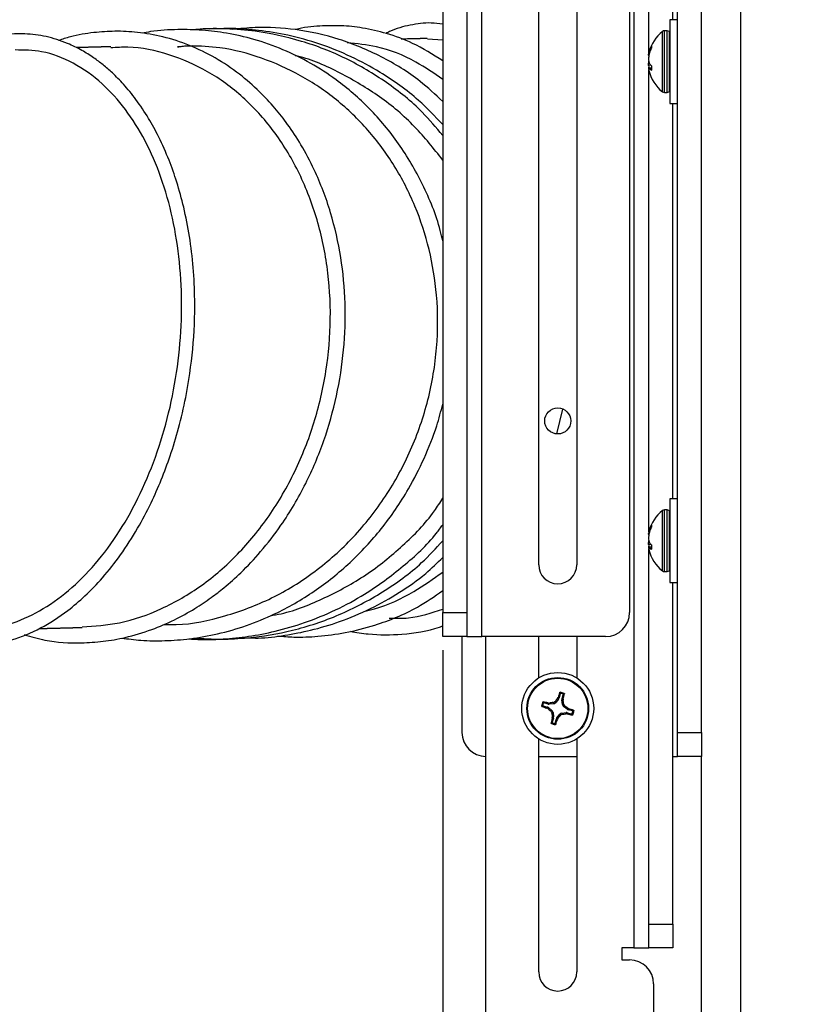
# Model space of a CAD drawing. Header units: inches. Extents: x 0.3 to 33.8, y 0.2 to 21.7.
# Tile 27 of 209: x 12.251 to 13.075, y 4.509 to 5.537. Entities that reach past the tile are written whole.
import ezdxf

# ---------------------------------------------------------------- set-up
doc = ezdxf.new("R2010")
doc.units = ezdxf.units.IN
doc.header["$MEASUREMENT"] = 0
doc.layers.add('BORDERS', color=7, linetype='Continuous')
doc.styles.add('SLDTEXTSTYLE0', font='TXT', dxfattribs={"width": 0.75})
doc.dimstyles.new('SLDDIMSTYLE1', dxfattribs={"dimtxt": 0.137795, "dimasz": 0.14, "dimexe": 0, "dimexo": 0.0625, "dimgap": 0.034449, "dimtad": 1, "dimdec": 3, "dimlfac": 5, "dimrnd": 1e-09, "dimzin": 4, "dimdsep": 46, "dimtxsty": 'SLDTEXTSTYLE0', "dimblk1": 'CLOSED', "dimblk2": 'CLOSED', "dimsah": 1, "dimcen": 0.09, "dimadec": 0, "dimazin": 1, "dimtfac": 1, "dimtdec": 3, "dimtofl": 0, "dimtmove": 0, "dimatfit": 3, "dimldrblk": 'CLOSED', "dimfxl": 0, "dimfrac": 2, "dimtolj": 1, "dimtzin": 12, "dimarcsym": 0})

# ---------------------------------------------------------------- blocks, each defined once
blk = doc.blocks.new('_Closed')
at = {"color": 0, "linetype": 'ByBlock', "lineweight": -2}
for p, q in [((-1, 0.166667), (0, 0)), ((-1, 0.166667), (-1, -0.166667)), ((0, 0), (-1, -0.166667)), ((0, 0), (-1, 0))]:
    blk.add_line(p, q, dxfattribs=at)
blk = doc.blocks.new('_D_8')
at = {"layer": 'BORDERS'}
for p, q in [((12.6926, 4.8787), (12.6926, 3.5494)), ((14.8326, 4.5537), (14.8326, 3.5494)), ((13.6882, 4.0137), (13.6462, 4.0137)), ((13.6462, 4.0137), (13.6462, 3.7949)), ((13.9936, 4.0137), (14.0356, 4.0137)), ((14.0356, 4.0137), (14.0356, 3.7949)), ((13.6462, 3.7949), (13.6882, 3.7949)), ((14.0356, 3.7949), (13.9936, 3.7949)), ((12.6926, 3.5888), (14.8326, 3.5888))]:
    blk.add_line(p, q, dxfattribs=at)
at = {"layer": 'BORDERS', "xscale": 0.14, "yscale": 0.14, "rotation": 180.0000000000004}
blk.add_blockref('_Closed', (12.6926, 3.5888, 0.5327), dxfattribs=at)
at = {"layer": 'BORDERS', "xscale": 0.14, "yscale": 0.14}
blk.add_blockref('_Closed', (14.8326, 3.5888, 0.5327), dxfattribs=at)
at = {"layer": 'BORDERS', "char_height": 0.1378, "attachment_point": 1, "style": 'SLDTEXTSTYLE0'}
for s, insert in [('272', (13.6882, 3.9726)), ('10.700', (13.5609, 3.7664))]:
    blk.add_mtext(s, dxfattribs=dict(at, insert=insert))
blk = doc.blocks.new('_D_10')
at = {"layer": 'BORDERS'}
for p, q in [((12.4417, 7.4763), (12.3997, 7.4763)), ((12.3997, 7.4763), (12.3997, 7.2575)), ((12.7471, 7.4763), (12.7891, 7.4763)), ((12.7891, 7.4763), (12.7891, 7.2575)), ((12.3997, 7.2575), (12.4417, 7.2575)), ((12.7891, 7.2575), (12.7471, 7.2575)), ((11.5246, 6.2307), (11.5246, 7.0907)), ((13.7626, 5.2824), (13.7626, 7.0907)), ((11.5246, 7.0513), (13.7626, 7.0513))]:
    blk.add_line(p, q, dxfattribs=at)
at = {"layer": 'BORDERS', "xscale": 0.14, "yscale": 0.14, "rotation": 180.0000000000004}
blk.add_blockref('_Closed', (11.5246, 7.0513, 0.5327), dxfattribs=at)
at = {"layer": 'BORDERS', "xscale": 0.14, "yscale": 0.14}
blk.add_blockref('_Closed', (13.7626, 7.0513, 0.5327), dxfattribs=at)
at = {"layer": 'BORDERS', "char_height": 0.1378, "attachment_point": 1, "style": 'SLDTEXTSTYLE0'}
for s, insert in [('284', (12.4417, 7.4351)), ('11.190', (12.3144, 7.229))]:
    blk.add_mtext(s, dxfattribs=dict(at, insert=insert))

msp = doc.modelspace()

# ---------------------------------------------------------------- linework, layer by layer
at = {"color": 7, "linetype": 'Continuous', "lineweight": 25}
for p, q in [((12.88763, 6.65231), (12.88763, 4.91806)), ((12.93763, 4.79306), (12.93763, 6.59306)), ((12.96263, 4.79306), (12.96263, 6.59306)), ((12.73338, 4.89306), (12.73338, 6.54306)), ((12.69263, 6.51806), (12.69263, 4.91806)), ((12.71763, 6.51806), (12.71763, 4.91806)), ((12.89189, 6.21806), (12.89189, 4.56806)), ((12.90763, 5.50196), (12.90763, 6.19306)), ((12.93263, 5.53681), (12.93263, 6.19306)), ((13.00338, 6.04306), (13.00338, 4.44306)), ((12.79273, 4.96806), (12.79273, 5.66128)), ((12.83253, 5.66128), (12.83253, 4.96806)), ((12.93763, 5.53681), (12.92963, 5.53681)), ((12.92963, 5.53681), (12.92963, 5.44931)), ((12.92189, 5.48044), (12.92189, 5.52457)), ((12.92676, 5.52526), (12.92388, 5.52526)), ((12.92388, 5.48016), (12.92388, 5.52526)), ((12.92676, 5.48016), (12.92676, 5.52526)), ((12.92921, 5.52441), (12.92698, 5.52522)), ((12.92698, 5.48018), (12.92698, 5.52522)), ((12.92921, 5.4805), (12.92921, 5.52441)), ((12.69263, 5.5153), (12.67684, 5.51647)), ((12.9104, 5.50937), (12.9104, 5.50764)), ((12.9074, 5.50069), (12.90794, 5.50063)), ((12.90778, 5.49978), (12.9074, 5.49982)), ((12.90763, 5.49885), (12.90763, 5.49979)), ((12.908, 5.50338), (12.9083, 5.50436)), ((12.9087, 5.50334), (12.908, 5.50338)), ((12.9083, 5.50213), (12.908, 5.50094)), ((12.9083, 5.50436), (12.90905, 5.50431)), ((12.90985, 5.48924), (12.9074, 5.48914)), ((12.90763, 5.49271), (12.90763, 5.49341)), ((12.90763, 5.48633), (12.90763, 5.48727)), ((12.908, 5.49188), (12.9083, 5.49116)), ((12.9104, 5.48828), (12.9104, 5.48434)), ((12.9104, 5.48662), (12.9074, 5.4863)), ((12.90763, 5.00196), (12.90763, 5.48416)), ((12.908, 5.48629), (12.9104, 5.48654)), ((12.9083, 5.48606), (12.908, 5.48629)), ((12.9104, 5.48628), (12.9083, 5.48606)), ((12.91023, 5.48413), (12.91037, 5.48414)), ((12.92189, 5.46156), (12.92189, 5.48044)), ((12.92388, 5.46086), (12.92388, 5.48016)), ((12.92676, 5.46086), (12.92676, 5.48016)), ((12.92698, 5.4609), (12.92698, 5.48018)), ((12.92921, 5.46171), (12.92921, 5.4805)), ((12.92388, 5.46086), (12.92676, 5.46086)), ((12.92698, 5.4609), (12.92921, 5.46171)), ((12.92963, 5.44931), (12.93763, 5.44931)), ((12.93263, 5.03681), (12.93263, 5.44931)), ((12.81158, 5.10475), (12.81794, 5.13032)), ((12.93763, 5.03681), (12.92963, 5.03681)), ((12.92963, 5.03681), (12.92963, 4.94931)), ((12.92676, 5.02526), (12.92388, 5.02526)), ((12.92388, 4.98016), (12.92388, 5.02526)), ((12.92676, 4.98016), (12.92676, 5.02526)), ((12.92921, 5.02441), (12.92698, 5.02522)), ((12.92698, 4.98018), (12.92698, 5.02522)), ((12.92189, 4.98044), (12.92189, 5.02457)), ((12.92921, 4.9805), (12.92921, 5.02441)), ((12.908, 5.00338), (12.9083, 5.00436)), ((12.9083, 5.00436), (12.90905, 5.00431)), ((12.9104, 5.00937), (12.9104, 5.00764)), ((12.9074, 5.00069), (12.90794, 5.00063)), ((12.90778, 4.99978), (12.9074, 4.99982)), ((12.90763, 4.99885), (12.90763, 4.99979)), ((12.9087, 5.00334), (12.908, 5.00338)), ((12.9083, 5.00213), (12.908, 5.00094)), ((12.90985, 4.98924), (12.9074, 4.98914)), ((12.9104, 4.98662), (12.9074, 4.9863)), ((12.90763, 4.99271), (12.90763, 4.99341)), ((12.90763, 4.98633), (12.90763, 4.98727)), ((12.90763, 4.59306), (12.90763, 4.98416)), ((12.908, 4.99188), (12.9083, 4.99116)), ((12.908, 4.98629), (12.9104, 4.98654)), ((12.9083, 4.98606), (12.908, 4.98629)), ((12.9104, 4.98628), (12.9083, 4.98606)), ((12.91023, 4.98413), (12.91037, 4.98414)), ((12.9104, 4.98828), (12.9104, 4.98434)), ((12.92189, 4.96156), (12.92189, 4.98044)), ((12.92388, 4.96086), (12.92388, 4.98016)), ((12.92676, 4.96086), (12.92676, 4.98016)), ((12.92698, 4.9609), (12.92698, 4.98018)), ((12.92921, 4.96171), (12.92921, 4.9805)), ((12.92388, 4.96086), (12.92676, 4.96086)), ((12.92698, 4.9609), (12.92921, 4.96171)), ((12.92963, 4.94931), (12.93763, 4.94931)), ((12.93263, 4.59306), (12.93263, 4.94931)), ((12.69263, 4.91806), (12.71763, 4.91806)), ((12.69263, 4.89306), (12.69263, 4.91806)), ((12.71763, 4.91806), (12.71763, 4.89306)), ((12.71763, 4.89306), (12.69263, 4.89306)), ((12.71263, 4.89306), (12.71263, 4.79306)), ((12.71763, 4.89306), (12.73338, 4.89306)), ((12.86263, 4.89306), (12.73338, 4.89306)), ((12.73763, 4.45881), (12.73763, 4.89306)), ((12.79273, 4.84985), (12.79273, 4.89306)), ((12.83253, 4.89306), (12.83253, 4.84985)), ((12.81239, 4.82844), (12.81298, 4.82951)), ((12.81298, 4.82951), (12.81405, 4.82896)), ((12.81531, 4.83343), (12.81405, 4.82896)), ((12.81712, 4.8281), (12.81838, 4.83256)), ((12.79726, 4.82074), (12.80173, 4.81948)), ((12.8026, 4.82255), (12.79813, 4.82381)), ((12.80118, 4.8184), (12.80173, 4.81948)), ((12.8026, 4.82255), (12.80269, 4.82376)), ((12.80269, 4.82376), (12.80391, 4.82369)), ((12.80391, 4.82369), (12.80381, 4.82246)), ((12.8085, 4.82301), (12.80381, 4.82246)), ((12.8085, 4.82301), (12.80782, 4.82422)), ((12.8099, 4.82538), (12.81058, 4.82417)), ((12.8135, 4.82788), (12.81058, 4.82417)), ((12.8135, 4.82788), (12.81239, 4.82844)), ((12.81758, 4.8222), (12.81703, 4.82689)), ((12.81826, 4.82679), (12.81703, 4.82689)), ((12.81712, 4.8281), (12.81833, 4.828)), ((12.81758, 4.8222), (12.81879, 4.82287)), ((12.81833, 4.828), (12.81826, 4.82679)), ((12.81995, 4.82079), (12.81875, 4.82012)), ((12.82245, 4.81719), (12.81875, 4.82012)), ((12.80225, 4.81782), (12.80118, 4.8184)), ((12.80281, 4.81893), (12.80225, 4.81782)), ((12.80281, 4.81893), (12.80652, 4.816)), ((12.80531, 4.81533), (12.80652, 4.816)), ((12.80768, 4.81393), (12.80648, 4.81325)), ((12.80694, 4.80812), (12.807, 4.80933)), ((12.807, 4.80933), (12.80824, 4.80924)), ((12.80768, 4.81393), (12.80824, 4.80924)), ((12.81177, 4.80824), (12.81469, 4.81195)), ((12.81537, 4.81074), (12.81469, 4.81195)), ((12.81677, 4.81311), (12.82146, 4.81367)), ((12.81677, 4.81311), (12.81745, 4.8119)), ((12.82136, 4.81243), (12.82146, 4.81367)), ((12.82257, 4.81237), (12.82136, 4.81243)), ((12.82245, 4.81719), (12.82302, 4.8183)), ((12.82267, 4.81357), (12.82257, 4.81237)), ((12.82267, 4.81357), (12.82714, 4.81231)), ((12.82302, 4.8183), (12.82408, 4.81772)), ((12.82408, 4.81772), (12.82354, 4.81664)), ((12.828, 4.81538), (12.82354, 4.81664)), ((12.80814, 4.80803), (12.80688, 4.80356)), ((12.80814, 4.80803), (12.80694, 4.80812)), ((12.80995, 4.80269), (12.81122, 4.80716)), ((12.81229, 4.80661), (12.81122, 4.80716)), ((12.81177, 4.80824), (12.81287, 4.80768)), ((12.81287, 4.80768), (12.81229, 4.80661)), ((12.93763, 4.79306), (12.96263, 4.79306)), ((12.93763, 4.76806), (12.93763, 4.79306)), ((12.96263, 4.79306), (12.96263, 4.76806)), ((12.79273, 4.54306), (12.79273, 4.78628)), ((12.83253, 4.78628), (12.83253, 4.54306)), ((12.79273, 4.76806), (12.83253, 4.76806)), ((12.93263, 4.76806), (12.93763, 4.76806)), ((12.96263, 4.76806), (12.93763, 4.76806)), ((12.96263, 4.44306), (12.96263, 4.76806)), ((12.90763, 4.56806), (12.90763, 4.59306)), ((12.90763, 4.59306), (12.93263, 4.59306)), ((12.93263, 4.59306), (12.93263, 4.56806)), ((12.89189, 4.56806), (12.87939, 4.56806)), ((12.87939, 4.56806), (12.87939, 4.55556)), ((12.89189, 4.56806), (12.90763, 4.56806)), ((12.93263, 4.56806), (12.90763, 4.56806)), ((12.87939, 4.55556), (12.88763, 4.55556)), ((12.91263, 4.53056), (12.91263, 4.45881))]:
    msp.add_line(p, q, dxfattribs=at)
for centre, radius in [((12.81263, 5.11806), 0.0136), ((12.81263, 4.81806), 0.0375), ((12.81263, 4.81806), 0.0322), ((12.81263, 4.81806), 0.03151)]:
    msp.add_circle(centre, radius, dxfattribs=at)
for centre, radius, start, end in [((12.9468, 5.49306), 0.04017, 128.33425, 165.72244), ((12.92388, 5.52204), 0.00322, 90, 128.33425), ((12.92676, 5.52462), 0.000644, 70, 90), ((12.92899, 5.5238), 0.000644, 0, 70), ((12.94022, 5.49424), 0.03348, 153.59926, 162.41216), ((12.92634, 5.49789), 0.01915, 163.33717, 171.59728), ((12.94751, 5.49293), 0.04031, 168.54387, 174.22425), ((12.94318, 5.49135), 0.0365, 154.50382, 162.82266), ((12.92975, 5.49789), 0.02256, 187.94883, 195.44955), ((12.92937, 5.4883), 0.02219, 168.51842, 172.08246), ((12.94751, 5.49319), 0.04031, 185.77573, 189.78152), ((12.92093, 5.49974), 0.01527, 214.22106, 225.51863), ((12.90786, 5.49309), 0.0068, 266.12326, 271.17016), ((12.92628, 5.48822), 0.01909, 188.39584, 193.2771), ((12.9468, 5.49306), 0.04017, 193.27459, 231.66575), ((12.91734, 5.49313), 0.01147, 218.02992, 231.70341), ((12.92388, 5.46408), 0.00322, 231.66575, 270), ((12.92676, 5.4615), 0.000644, 270, 290), ((12.92899, 5.46232), 0.000644, 290, 0), ((12.92388, 5.02204), 0.00322, 90, 128.33425), ((12.92676, 5.02462), 0.000644, 70, 90), ((12.9468, 4.99306), 0.04017, 128.33425, 165.72244), ((12.92899, 5.0238), 0.000644, 0, 70), ((12.94022, 4.99424), 0.03348, 153.59926, 162.41216), ((12.94318, 4.99135), 0.0365, 154.50382, 162.82266), ((12.92634, 4.99789), 0.01915, 163.33717, 171.59728), ((12.94751, 4.99293), 0.04031, 168.54387, 174.22425), ((12.92975, 4.99789), 0.02256, 187.94883, 195.44955), ((12.92937, 4.9883), 0.02219, 168.51842, 172.08246), ((12.94751, 4.99319), 0.04031, 185.77573, 189.78152), ((12.90786, 4.99309), 0.0068, 266.12326, 271.17016), ((12.92628, 4.98822), 0.01909, 188.39584, 193.2771), ((12.9468, 4.99306), 0.04017, 193.27459, 231.66575), ((12.92093, 4.99974), 0.01527, 214.22106, 225.51863), ((12.91734, 4.99313), 0.01147, 218.02992, 231.70341), ((12.81263, 4.96806), 0.0199, 180, 0), ((12.92388, 4.96408), 0.00322, 231.66575, 270), ((12.92676, 4.9615), 0.000644, 270, 290), ((12.92899, 4.96232), 0.000644, 290, 0), ((12.86263, 4.91806), 0.025, 270, 0), ((13.11658, 4.73395), 0.31829, 161.57385, 162.52769), ((12.81263, 4.81806), 0.01699, 66.96558, 81.51653), ((12.81263, 4.81806), 0.01603, 70.07949, 78.40261), ((12.50955, 4.90525), 0.31829, 345.95442, 346.90826), ((12.81263, 4.81806), 0.01699, 156.96558, 171.51653), ((12.89675, 5.12201), 0.31829, 251.57385, 252.52769), ((12.81263, 4.81806), 0.01603, 160.07949, 168.40261), ((12.72545, 4.51498), 0.31829, 75.95442, 76.90826), ((12.85519, 4.45688), 0.37038, 97.34803, 97.95907), ((13.09829, 4.59297), 0.37038, 140.52304, 141.13408), ((12.45145, 4.7755), 0.37038, 7.34803, 7.95907), ((12.58754, 4.53241), 0.37038, 50.52304, 51.13408), ((13.03773, 5.10371), 0.37038, 230.52304, 231.13408), ((13.17382, 4.86062), 0.37038, 187.34803, 187.95907), ((12.52698, 5.04316), 0.37038, 320.52304, 321.13408), ((12.77007, 5.17925), 0.37038, 277.34803, 277.95907), ((12.89982, 5.12114), 0.31829, 255.95442, 256.90826), ((12.72852, 4.51411), 0.31829, 71.57385, 72.52769), ((12.81263, 4.81806), 0.01603, 340.07949, 348.40261), ((12.81263, 4.81806), 0.01699, 336.96558, 351.51653), ((13.11572, 4.73087), 0.31829, 165.95442, 166.90826), ((12.81263, 4.81806), 0.01699, 246.96558, 261.51653), ((12.81263, 4.81806), 0.01603, 250.07949, 258.40261), ((12.50868, 4.90218), 0.31829, 341.57385, 342.52769), ((12.73763, 4.79306), 0.025, 180, 270), ((12.88763, 4.53056), 0.025, 0, 90), ((12.81263, 4.54306), 0.0199, 180, 0)]:
    msp.add_arc(centre, radius, start, end, dxfattribs=at)
for centre, major_axis, ratio, start_param, end_param in [((12.80087, 4.81645), (-0.00143, -0.0028), 0.994307, 2.9463327, 3.3368526), ((12.80345, 4.82558), (0.00025, 0.00314), 0.994307, 2.9463327, 3.3368526), ((12.80811, 4.82613), (-0.00154, 0.00275), 0.993591, 2.7511616, 3.5320237), ((12.81102, 4.82982), (-0.0028, 0.00143), 0.994307, 2.9463327, 3.3368526), ((12.82015, 4.82725), (0.00314, -0.00025), 0.994307, 2.9463327, 3.3368526), ((12.82071, 4.82258), (0.00275, 0.00154), 0.993591, 2.7511616, 3.5320237), ((12.80456, 4.81354), (-0.00275, -0.00154), 0.993591, 2.7511616, 3.5320237), ((12.80511, 4.80887), (-0.00314, 0.00025), 0.994307, 2.9463327, 3.3368526), ((12.81715, 4.80999), (0.00154, -0.00275), 0.993591, 2.7511616, 3.5320237), ((12.82182, 4.81054), (-0.00025, -0.00314), 0.994307, 2.9463327, 3.3368526), ((12.8244, 4.81967), (0.00143, 0.0028), 0.994307, 2.9463327, 3.3368526), ((12.81424, 4.8063), (0.0028, -0.00143), 0.994307, 2.9463327, 3.3368526)]:
    msp.add_ellipse(centre, major_axis=major_axis, ratio=ratio, start_param=start_param, end_param=end_param, dxfattribs=at)
for points, knots in [([(12.69263, 5.45144), (12.68489, 5.45869), (12.66527, 5.47705), (12.62875, 5.49914), (12.58496, 5.51761), (12.54049, 5.52741), (12.50286, 5.52959), (12.48103, 5.52745), (12.47305, 5.52667)], [0, 0, 0, 0, 0.1276755, 0.3235876, 0.5210361, 0.7185671, 0.8970392, 1, 1, 1, 1]), ([(12.69263, 5.49396), (12.68229, 5.50045), (12.66337, 5.51231), (12.63489, 5.52259), (12.60983, 5.52843), (12.58648, 5.53091), (12.56324, 5.53031), (12.54723, 5.52892), (12.53893, 5.52648), (12.53879, 5.52644)], [0, 0, 0, 0, 0.213931, 0.3911446, 0.5523464, 0.6940486, 0.8347686, 0.9972291, 1, 1, 1, 1]), ([(12.69263, 5.53223), (12.68858, 5.53272), (12.67712, 5.53412), (12.65847, 5.5315), (12.64269, 5.52734), (12.63452, 5.52313), (12.63323, 5.52247)], [0, 0, 0, 0, 0.19879128, 0.56137519, 0.93080405, 1, 1, 1, 1]), ([(12.14083, 4.898), (12.14458, 4.89613), (12.15573, 4.89057), (12.17865, 4.88465), (12.20897, 4.88236), (12.24196, 4.88823), (12.27285, 4.90084), (12.29843, 4.9173), (12.31986, 4.93548), (12.33838, 4.95469), (12.35691, 4.97818), (12.37385, 5.00449), (12.38785, 5.03102), (12.39909, 5.05641), (12.40875, 5.08238), (12.41744, 5.11108), (12.42607, 5.14821), (12.4326, 5.19326), (12.43445, 5.23887), (12.4326, 5.27813), (12.42871, 5.31048), (12.42283, 5.34031), (12.41556, 5.36679), (12.40689, 5.39135), (12.39702, 5.41361), (12.38542, 5.43482), (12.37308, 5.45329), (12.36032, 5.4689), (12.34875, 5.48068), (12.33832, 5.48975), (12.32772, 5.49769), (12.3154, 5.5054), (12.29893, 5.51343), (12.27902, 5.51971), (12.25672, 5.52265), (12.23135, 5.5213), (12.20769, 5.51623), (12.19214, 5.50743), (12.18677, 5.50439)], [0, 0, 0, 0, 0.0151203, 0.0450922, 0.0885803, 0.1300859, 0.1693205, 0.2070836, 0.2319665, 0.2589408, 0.2885611, 0.3193645, 0.3464931, 0.3695757, 0.3924595, 0.4180294, 0.4457357, 0.4880895, 0.531081, 0.559625, 0.5879688, 0.6154812, 0.640441, 0.6631545, 0.6890478, 0.7116753, 0.7367001, 0.7593923, 0.778253, 0.7932871, 0.8081745, 0.8261211, 0.8471251, 0.8777274, 0.9073342, 0.9358271, 0.9778294, 1, 1, 1, 1]), ([(12.25595, 4.89511), (12.2631, 4.89297), (12.2826, 4.88713), (12.31041, 4.88591), (12.33842, 4.88768), (12.363, 4.89204), (12.38794, 4.89948), (12.41221, 4.90989), (12.43288, 4.92132), (12.45005, 4.93283), (12.46611, 4.94524), (12.48359, 4.96079), (12.5038, 4.98222), (12.52725, 5.0127), (12.55007, 5.05129), (12.56935, 5.09696), (12.58265, 5.14397), (12.59012, 5.19226), (12.59166, 5.24096), (12.58714, 5.28922), (12.57643, 5.33632), (12.56153, 5.37541), (12.54559, 5.40553), (12.53167, 5.4268), (12.51719, 5.44527), (12.50054, 5.4631), (12.47987, 5.48109), (12.45541, 5.49751), (12.42853, 5.51057), (12.40126, 5.51936), (12.37514, 5.52394), (12.35107, 5.52515), (12.32767, 5.52355), (12.30786, 5.52047), (12.29566, 5.51642), (12.2915, 5.51504)], [0, 0, 0, 0, 0.0236398, 0.0644042, 0.0881449, 0.1128099, 0.1428847, 0.1689166, 0.1933612, 0.2136633, 0.2298498, 0.2523926, 0.2806807, 0.3126144, 0.3581808, 0.4008807, 0.4430686, 0.4853275, 0.5276702, 0.5701118, 0.6133868, 0.657899, 0.6860358, 0.7106698, 0.7320234, 0.7557889, 0.784459, 0.8165578, 0.8485661, 0.8803027, 0.9096414, 0.9352637, 0.9591143, 0.9860688, 1, 1, 1, 1]), ([(12.69263, 5.30599), (12.69182, 5.30957), (12.68714, 5.33013), (12.6726, 5.36499), (12.64778, 5.40793), (12.61712, 5.44465), (12.5856, 5.47203), (12.55483, 5.49195), (12.52606, 5.50614), (12.49658, 5.51653), (12.46831, 5.52293), (12.44178, 5.52621), (12.41525, 5.52675), (12.39417, 5.52571), (12.38184, 5.52326), (12.3789, 5.52268)], [0, 0, 0, 0, 0.0250082, 0.1437011, 0.2587809, 0.3708903, 0.4812414, 0.557202, 0.6355266, 0.7140979, 0.784851, 0.8470144, 0.9090796, 0.9783551, 1, 1, 1, 1]), ([(12.69263, 5.4159), (12.68572, 5.42418), (12.66841, 5.44493), (12.6343, 5.4722), (12.59203, 5.49744), (12.54579, 5.51545), (12.50342, 5.52469), (12.46774, 5.5275), (12.44546, 5.52767), (12.43346, 5.52638), (12.43052, 5.52607)], [0, 0, 0, 0, 0.1092521, 0.2736207, 0.4403516, 0.6079755, 0.7751759, 0.8780581, 0.9701869, 1, 1, 1, 1]), ([(12.69263, 5.4273), (12.68442, 5.43598), (12.66478, 5.45675), (12.63191, 5.47986), (12.59701, 5.49884), (12.5647, 5.51185), (12.53226, 5.5209), (12.50172, 5.5259), (12.47424, 5.52801), (12.45703, 5.52734), (12.44886, 5.52703)], [0, 0, 0, 0, 0.1304183, 0.3118307, 0.4373442, 0.5668689, 0.6947934, 0.8087315, 0.9090782, 1, 1, 1, 1]), ([(12.33469, 5.50826), (12.33469, 5.50826), (12.33471, 5.50826), (12.33464, 5.50826), (12.33444, 5.50826), (12.33385, 5.50825), (12.33229, 5.50821), (12.33103, 5.50817), (12.33019, 5.50815), (12.32992, 5.50814), (12.32983, 5.50814), (12.3293, 5.50813), (12.32855, 5.50811), (12.3274, 5.50808), (12.32649, 5.50805), (12.32526, 5.50802), (12.32533, 5.50802), (12.32302, 5.50797), (12.32179, 5.50793), (12.32106, 5.50791), (12.32049, 5.50789), (12.32048, 5.50789), (12.32011, 5.50788), (12.31967, 5.50787), (12.31901, 5.50786), (12.3181, 5.50784), (12.31721, 5.50781), (12.31645, 5.50779), (12.31599, 5.50778), (12.31549, 5.50776), (12.31546, 5.50776), (12.31509, 5.50775), (12.31468, 5.50774), (12.314, 5.50773), (12.31313, 5.50771), (12.31222, 5.50768), (12.31153, 5.50766), (12.31071, 5.50764), (12.31078, 5.50764), (12.31024, 5.50763), (12.31011, 5.50762)], [0, 0, 0, 0, 0.00311043, 0.01606172, 0.02823395, 0.0403855, 0.08236279, 0.1363817, 0.15844492, 0.17769072, 0.21381158, 0.23160581, 0.24986192, 0.29065452, 0.31066083, 0.33081334, 0.43293109, 0.46964012, 0.5051057, 0.52341414, 0.54167483, 0.58174135, 0.60063374, 0.61866939, 0.63780128, 0.66133765, 0.689556, 0.70435209, 0.71800207, 0.73182866, 0.77647706, 0.80111795, 0.82130533, 0.84155877, 0.86471834, 0.89198342, 0.90922813, 0.92954613, 0.98293592, 1, 1, 1, 1]), ([(12.31633, 4.90316), (12.32937, 4.90405), (12.35746, 4.90595), (12.39965, 4.92093), (12.44137, 4.94495), (12.47933, 4.97783), (12.51235, 5.0181), (12.53934, 5.06457), (12.55946, 5.11565), (12.57203, 5.16969), (12.57666, 5.22491), (12.57322, 5.2795), (12.56178, 5.33165), (12.5428, 5.37967), (12.51684, 5.42195), (12.48486, 5.45711), (12.44789, 5.48414), (12.40721, 5.50143), (12.37268, 5.50933), (12.35215, 5.5078), (12.34617, 5.50736)], [0, 0, 0, 0, 0.0501126, 0.1078962, 0.1657159, 0.2235698, 0.2814555, 0.3393695, 0.3973041, 0.4552549, 0.5132106, 0.5711657, 0.6291095, 0.6870357, 0.7449372, 0.8028081, 0.8606467, 0.9184488, 0.9762175, 1, 1, 1, 1]), ([(12.34614, 5.50857), (12.34608, 5.50857), (12.34598, 5.50857), (12.34542, 5.50855), (12.34469, 5.50853), (12.34376, 5.5085), (12.34371, 5.5085), (12.34329, 5.50849), (12.34233, 5.50847), (12.34089, 5.50844), (12.33996, 5.50841), (12.33961, 5.5084), (12.33909, 5.50838), (12.33921, 5.50838), (12.33903, 5.50838), (12.33873, 5.50837), (12.33792, 5.50836), (12.33668, 5.50833), (12.33567, 5.5083), (12.33513, 5.50828), (12.33475, 5.50827), (12.33462, 5.50826), (12.33464, 5.50826), (12.33464, 5.50826)], [0, 0, 0, 0, 0.051455, 0.0943363, 0.1548518, 0.1999104, 0.2532311, 0.2968856, 0.3451007, 0.4622414, 0.4872678, 0.5102998, 0.553028, 0.6333832, 0.6665718, 0.6949779, 0.7448654, 0.8387608, 0.8741724, 0.8994703, 0.9463705, 0.9971976, 1, 1, 1, 1]), ([(12.40146, 4.90577), (12.40581, 4.90562), (12.42722, 4.90488), (12.46561, 4.91352), (12.51456, 4.93167), (12.55991, 4.95972), (12.60019, 4.99567), (12.63409, 5.03867), (12.6605, 5.08719), (12.67859, 5.13967), (12.68773, 5.19439), (12.68767, 5.2475), (12.67952, 5.29735), (12.66467, 5.34289), (12.64309, 5.38489), (12.61544, 5.42231), (12.58237, 5.45411), (12.54484, 5.47961), (12.50377, 5.49771), (12.46479, 5.50821), (12.43954, 5.50911), (12.42919, 5.50948)], [0, 0, 0, 0, 0.0149838, 0.0737438, 0.1325389, 0.1913704, 0.2502349, 0.3091319, 0.3680533, 0.4269956, 0.4859487, 0.5449057, 0.5973224, 0.649729, 0.7021199, 0.7544907, 0.8068374, 0.8591579, 0.9114502, 0.9637144, 1, 1, 1, 1]), ([(12.4289, 5.50962), (12.42517, 5.50936), (12.42099, 5.50906), (12.41665, 5.50844), (12.41603, 5.50835), (12.41586, 5.50833), (12.41581, 5.50832), (12.41579, 5.50832), (12.41578, 5.50832), (12.41578, 5.50832), (12.41578, 5.50832), (12.41579, 5.50832), (12.41581, 5.50832), (12.4159, 5.50833), (12.41639, 5.5084), (12.41844, 5.50869), (12.42366, 5.50943), (12.42852, 5.50966), (12.43176, 5.50981)], [0, 0, 0, 0, 0.3847596, 0.4320128, 0.4451703, 0.449267, 0.4507655, 0.4519703, 0.4525, 0.4530074, 0.4535171, 0.4540532, 0.4552807, 0.4568102, 0.4667772, 0.5071362, 0.6715954, 1, 1, 1, 1]), ([(12.69263, 5.47434), (12.68339, 5.48078), (12.66147, 5.49606), (12.62735, 5.50916), (12.60304, 5.51172), (12.59282, 5.5128)], [0, 0, 0, 0, 0.2969325, 0.7044403, 1, 1, 1, 1]), ([(12.67628, 5.51721), (12.67632, 5.51721), (12.67639, 5.51721), (12.67609, 5.5172), (12.67577, 5.51719), (12.67535, 5.51717), (12.67484, 5.51716), (12.67426, 5.51715), (12.6729, 5.51712), (12.6713, 5.51709), (12.6698, 5.51704), (12.669, 5.51702), (12.66852, 5.517), (12.66812, 5.51699), (12.66782, 5.51698), (12.66726, 5.51697), (12.66762, 5.51698), (12.66484, 5.51692), (12.65946, 5.51678), (12.65371, 5.51662), (12.65026, 5.51653), (12.64937, 5.51651)], [0, 0, 0, 0, 0.05539226, 0.07626701, 0.09393886, 0.10960237, 0.12443487, 0.13937884, 0.15501036, 0.22569638, 0.25944688, 0.27287382, 0.2847417, 0.29596893, 0.30762101, 0.32065561, 0.39843432, 0.42000404, 0.6464531, 0.90938745, 1, 1, 1, 1]), ([(12.91023, 5.50913), (12.91025, 5.50917), (12.9103, 5.50926), (12.91036, 5.50935), (12.9104, 5.5094), (12.9104, 5.50938), (12.9104, 5.50937)], [0, 0, 0, 0, 0.2526917, 0.5055172, 0.7534417, 1, 1, 1, 1]), ([(12.9104, 5.50764), (12.9104, 5.50761), (12.9104, 5.50755), (12.91036, 5.50741), (12.91031, 5.50726), (12.91027, 5.50714), (12.91024, 5.50708), (12.91023, 5.50706)], [0, 0, 0, 0, 0.2243701, 0.4484144, 0.6809027, 0.9255748, 1, 1, 1, 1]), ([(12.20204, 4.90045), (12.20544, 4.90028), (12.21955, 4.8996), (12.24455, 4.90644), (12.27607, 4.92085), (12.30611, 4.94319), (12.33392, 4.97208), (12.3588, 5.00704), (12.38015, 5.04705), (12.3974, 5.09113), (12.41016, 5.13809), (12.41805, 5.18674), (12.42094, 5.23581), (12.41869, 5.28401), (12.41143, 5.33011), (12.3993, 5.37289), (12.38268, 5.41128), (12.36198, 5.4442), (12.33682, 5.47206), (12.30737, 5.4927), (12.27641, 5.50493), (12.25564, 5.50511), (12.24633, 5.50519)], [0, 0, 0, 0, 0.0162805, 0.0675149, 0.1187765, 0.170066, 0.2213824, 0.2727243, 0.3240887, 0.3754718, 0.4268688, 0.4782742, 0.5296822, 0.5810868, 0.6324821, 0.6838628, 0.7352244, 0.7865628, 0.8378757, 0.8955534, 0.9531957, 1, 1, 1, 1]), ([(12.69263, 5.39029), (12.68322, 5.40223), (12.66386, 5.42678), (12.62747, 5.45743), (12.58607, 5.48166), (12.55589, 5.49554), (12.53946, 5.49902), (12.53871, 5.49918)], [0, 0, 0, 0, 0.2368634, 0.4873886, 0.7377857, 0.9880496, 1, 1, 1, 1]), ([(12.9074, 5.49982), (12.90737, 5.49985), (12.90732, 5.49991), (12.90735, 5.5003), (12.90739, 5.50061), (12.9074, 5.50069)], [0, 0, 0, 0, 0.42715877, 0.85434923, 1, 1, 1, 1]), ([(12.9074, 5.49699), (12.90737, 5.49664), (12.90732, 5.49594), (12.90735, 5.4952), (12.90739, 5.49486), (12.9074, 5.49477)], [0, 0, 0, 0, 0.4271588, 0.8543492, 1, 1, 1, 1]), ([(12.9074, 5.48914), (12.90737, 5.48948), (12.90732, 5.49018), (12.90735, 5.49092), (12.90739, 5.49127), (12.9074, 5.49135)], [0, 0, 0, 0, 0.4271588, 0.8543492, 1, 1, 1, 1]), ([(12.91023, 5.48885), (12.91025, 5.48882), (12.9103, 5.48876), (12.91036, 5.48862), (12.9104, 5.48845), (12.9104, 5.48834), (12.9104, 5.48828)], [0, 0, 0, 0, 0.25269173, 0.50551722, 0.75344174, 1, 1, 1, 1]), ([(12.9074, 5.4863), (12.90737, 5.48627), (12.90732, 5.48621), (12.90735, 5.48582), (12.90739, 5.48551), (12.9074, 5.48544)], [0, 0, 0, 0, 0.4271588, 0.8543492, 1, 1, 1, 1]), ([(12.9104, 5.48434), (12.9104, 5.48429), (12.9104, 5.48421), (12.91036, 5.48413), (12.91031, 5.48409), (12.91027, 5.4841), (12.91024, 5.48412), (12.91023, 5.48413)], [0, 0, 0, 0, 0.2243701, 0.4484144, 0.6809027, 0.9255748, 1, 1, 1, 1]), ([(12.35752, 4.89149), (12.36421, 4.8906), (12.37915, 4.88862), (12.40302, 4.88847), (12.42982, 4.89046), (12.4584, 4.89553), (12.48802, 4.90408), (12.52216, 4.91812), (12.55904, 4.9393), (12.59652, 4.96938), (12.62974, 5.00527), (12.65514, 5.04239), (12.67377, 5.07896), (12.68562, 5.10872), (12.69067, 5.12804), (12.69263, 5.13556)], [0, 0, 0, 0, 0.0463649, 0.1036305, 0.163622, 0.2304095, 0.3013677, 0.3723291, 0.4785717, 0.58373, 0.6875432, 0.79585, 0.872498, 0.9503675, 1, 1, 1, 1]), ([(12.51248, 4.91475), (12.51631, 4.91543), (12.53611, 4.91893), (12.57014, 4.93291), (12.61316, 4.95631), (12.65131, 4.98725), (12.67816, 5.01461), (12.68979, 5.03289), (12.69263, 5.03735)], [0, 0, 0, 0, 0.05251488, 0.27147379, 0.49055028, 0.70974216, 0.92903972, 1, 1, 1, 1]), ([(12.42757, 4.89071), (12.42953, 4.89053), (12.4414, 4.88941), (12.46233, 4.89025), (12.49048, 4.89295), (12.519, 4.89849), (12.54953, 4.9074), (12.5809, 4.92028), (12.61597, 4.93926), (12.6516, 4.9657), (12.67873, 4.99067), (12.69045, 5.00678), (12.69263, 5.00977)], [0, 0, 0, 0, 0.0197127, 0.1191295, 0.2082644, 0.3019339, 0.4081885, 0.5242976, 0.6383743, 0.8029915, 0.963351, 1, 1, 1, 1]), ([(12.91023, 5.00913), (12.91025, 5.00917), (12.9103, 5.00926), (12.91036, 5.00935), (12.9104, 5.0094), (12.9104, 5.00938), (12.9104, 5.00937)], [0, 0, 0, 0, 0.2526917, 0.5055172, 0.7534417, 1, 1, 1, 1]), ([(12.9104, 5.00764), (12.9104, 5.00761), (12.9104, 5.00755), (12.91036, 5.00741), (12.91031, 5.00726), (12.91027, 5.00714), (12.91024, 5.00708), (12.91023, 5.00706)], [0, 0, 0, 0, 0.2243701, 0.4484144, 0.6809027, 0.9255748, 1, 1, 1, 1]), ([(12.9074, 4.99982), (12.90737, 4.99985), (12.90732, 4.99991), (12.90735, 5.0003), (12.90739, 5.00061), (12.9074, 5.00069)], [0, 0, 0, 0, 0.4271588, 0.8543492, 1, 1, 1, 1]), ([(12.9074, 4.99699), (12.90737, 4.99664), (12.90732, 4.99594), (12.90735, 4.9952), (12.90739, 4.99486), (12.9074, 4.99477)], [0, 0, 0, 0, 0.4271588, 0.8543492, 1, 1, 1, 1]), ([(12.43299, 4.89155), (12.44256, 4.89098), (12.4613, 4.88986), (12.49579, 4.8918), (12.53735, 4.89876), (12.58498, 4.91461), (12.63031, 4.93864), (12.66681, 4.96491), (12.68547, 4.98519), (12.69263, 4.99298)], [0, 0, 0, 0, 0.0996981, 0.1951429, 0.3585714, 0.5364582, 0.7140872, 0.8902444, 1, 1, 1, 1]), ([(12.9074, 4.98914), (12.90737, 4.98948), (12.90732, 4.99018), (12.90735, 4.99092), (12.90739, 4.99127), (12.9074, 4.99135)], [0, 0, 0, 0, 0.4271588, 0.8543492, 1, 1, 1, 1]), ([(12.9074, 4.9863), (12.90737, 4.98627), (12.90732, 4.98621), (12.90735, 4.98582), (12.90739, 4.98551), (12.9074, 4.98544)], [0, 0, 0, 0, 0.4271588, 0.8543492, 1, 1, 1, 1]), ([(12.91023, 4.98885), (12.91025, 4.98882), (12.9103, 4.98876), (12.91036, 4.98862), (12.9104, 4.98845), (12.9104, 4.98834), (12.9104, 4.98828)], [0, 0, 0, 0, 0.2526917, 0.5055172, 0.7534417, 1, 1, 1, 1]), ([(12.9104, 4.98434), (12.9104, 4.98429), (12.9104, 4.98421), (12.91036, 4.98413), (12.91031, 4.98409), (12.91027, 4.9841), (12.91024, 4.98412), (12.91023, 4.98413)], [0, 0, 0, 0, 0.2243701, 0.4484144, 0.6809027, 0.9255748, 1, 1, 1, 1]), ([(12.48804, 4.89174), (12.49206, 4.8916), (12.50536, 4.89113), (12.52771, 4.89415), (12.55612, 4.89949), (12.58615, 4.90853), (12.61734, 4.92154), (12.64738, 4.93861), (12.67302, 4.95621), (12.68685, 4.96988), (12.69263, 4.97559)], [0, 0, 0, 0, 0.0531817, 0.1757153, 0.2973886, 0.4362345, 0.5905803, 0.7441844, 0.8930911, 1, 1, 1, 1]), ([(12.6102, 4.91931), (12.61399, 4.92018), (12.63228, 4.92439), (12.66053, 4.93765), (12.68276, 4.95337), (12.69263, 4.96035)], [0, 0, 0, 0, 0.1269788, 0.6123203, 1, 1, 1, 1]), ([(12.52035, 4.89363), (12.52598, 4.89318), (12.54001, 4.89205), (12.56359, 4.89308), (12.59197, 4.8968), (12.62704, 4.90588), (12.66182, 4.91975), (12.68393, 4.93496), (12.69263, 4.94095)], [0, 0, 0, 0, 0.0925974, 0.2309057, 0.3885024, 0.5648848, 0.8287303, 1, 1, 1, 1]), ([(12.63662, 4.91222), (12.64345, 4.91208), (12.66261, 4.9117), (12.68088, 4.91778), (12.69263, 4.9217)], [0, 0, 0, 0, 0.3567118, 1, 1, 1, 1]), ([(12.27134, 4.90141), (12.27145, 4.90141), (12.27167, 4.90142), (12.27208, 4.90143), (12.27324, 4.90147), (12.27343, 4.90147), (12.27438, 4.90149), (12.27513, 4.90151), (12.27635, 4.90154), (12.27759, 4.90157), (12.27882, 4.90161), (12.27924, 4.90162), (12.28026, 4.90164), (12.28206, 4.90169), (12.28326, 4.90172), (12.28411, 4.90175), (12.28453, 4.90176), (12.28514, 4.90177), (12.28633, 4.9018), (12.28805, 4.90184), (12.28994, 4.9019), (12.29033, 4.90191), (12.29242, 4.90196), (12.29496, 4.90203), (12.29545, 4.90205), (12.29701, 4.90208), (12.30026, 4.90217), (12.30068, 4.90219), (12.30166, 4.90221), (12.30242, 4.90222), (12.30333, 4.90224), (12.30413, 4.90227), (12.30468, 4.90228), (12.30517, 4.9023), (12.30554, 4.90231), (12.30591, 4.90232), (12.30612, 4.90233), (12.30649, 4.90233), (12.30691, 4.90234), (12.30813, 4.90237), (12.30946, 4.90241), (12.31051, 4.90244), (12.31101, 4.90245), (12.31115, 4.90246), (12.31141, 4.90246), (12.31198, 4.90248), (12.31262, 4.90249), (12.31338, 4.90251), (12.31458, 4.90254), (12.3156, 4.90257), (12.31635, 4.90259)], [0, 0, 0, 0, 0.004967, 0.0105412, 0.0190178, 0.0701656, 0.0805353, 0.0904483, 0.1096171, 0.1344068, 0.151912, 0.1797173, 0.2060665, 0.239486, 0.2543929, 0.2676154, 0.296742, 0.3116546, 0.3266849, 0.3614647, 0.389454, 0.4331988, 0.4608027, 0.4914866, 0.5440988, 0.5586124, 0.6098324, 0.6623529, 0.6745131, 0.6878982, 0.7061216, 0.7176603, 0.7238842, 0.7302431, 0.7458173, 0.7658433, 0.7886857, 0.7946288, 0.8008748, 0.8154665, 0.8516437, 0.8608266, 0.8694994, 0.8877549, 0.9196259, 0.9317204, 0.9468768, 0.9564166, 0.9679877, 1, 1, 1, 1]), ([(12.59608, 4.89855), (12.60235, 4.89749), (12.62037, 4.89446), (12.65173, 4.89498), (12.67783, 4.89859), (12.69152, 4.90375), (12.69263, 4.90417)], [0, 0, 0, 0, 0.1925985, 0.5529058, 0.9635957, 1, 1, 1, 1]), ([(12.81461, 4.83455), (12.81463, 4.8346), (12.81468, 4.8347), (12.81481, 4.83481), (12.81497, 4.83487), (12.81508, 4.83487), (12.81514, 4.83487)], [0, 0, 0, 0, 0.2526917, 0.5055172, 0.7534417, 1, 1, 1, 1]), ([(12.81531, 4.83343), (12.8152, 4.83362), (12.81496, 4.834), (12.81473, 4.83437), (12.81461, 4.83455)], [0, 0, 0, 0, 0.4946473, 1, 1, 1, 1]), ([(12.81514, 4.83487), (12.81526, 4.83469), (12.8155, 4.83432), (12.81574, 4.83395), (12.81586, 4.83376)], [0, 0, 0, 0, 0.4958476, 1, 1, 1, 1]), ([(12.81586, 4.83376), (12.8158, 4.83377), (12.8157, 4.83378), (12.81554, 4.83373), (12.81542, 4.83363), (12.81534, 4.83353), (12.81532, 4.83345), (12.81531, 4.83343)], [0, 0, 0, 0, 0.2255497, 0.4511533, 0.6755815, 0.8996403, 1, 1, 1, 1]), ([(12.81809, 4.83313), (12.81829, 4.83323), (12.81869, 4.83342), (12.81909, 4.83361), (12.81928, 4.8337)], [0, 0, 0, 0, 0.5041524, 1, 1, 1, 1]), ([(12.81838, 4.83256), (12.81839, 4.83262), (12.81841, 4.83272), (12.81837, 4.83288), (12.81829, 4.83301), (12.81819, 4.83309), (12.81812, 4.83312), (12.81809, 4.83313)], [0, 0, 0, 0, 0.2255496, 0.4511532, 0.6755812, 0.89964, 1, 1, 1, 1]), ([(12.81957, 4.83315), (12.81937, 4.83306), (12.81898, 4.83287), (12.81858, 4.83266), (12.81838, 4.83256)], [0, 0, 0, 0, 0.5053527, 1, 1, 1, 1]), ([(12.81928, 4.8337), (12.81933, 4.83367), (12.81942, 4.83362), (12.81952, 4.8335), (12.81958, 4.83335), (12.81959, 4.83323), (12.81957, 4.83317), (12.81957, 4.83315)], [0, 0, 0, 0, 0.2243701, 0.4484144, 0.6809027, 0.9255748, 1, 1, 1, 1]), ([(12.79614, 4.82004), (12.79609, 4.82006), (12.79599, 4.8201), (12.79589, 4.82023), (12.79582, 4.82039), (12.79582, 4.82051), (12.79583, 4.82057)], [0, 0, 0, 0, 0.2526917, 0.5055172, 0.7534417, 1, 1, 1, 1]), ([(12.79583, 4.82057), (12.79601, 4.82069), (12.79637, 4.82093), (12.79674, 4.82116), (12.79693, 4.82128)], [0, 0, 0, 0, 0.49584493, 1, 1, 1, 1]), ([(12.79726, 4.82074), (12.79708, 4.82062), (12.7967, 4.82039), (12.79633, 4.82016), (12.79614, 4.82004)], [0, 0, 0, 0, 0.4946499, 1, 1, 1, 1]), ([(12.79693, 4.82128), (12.79693, 4.82123), (12.79692, 4.82113), (12.79697, 4.82097), (12.79706, 4.82084), (12.79717, 4.82077), (12.79724, 4.82075), (12.79726, 4.82074)], [0, 0, 0, 0, 0.2255497, 0.4511533, 0.6755815, 0.8996403, 1, 1, 1, 1]), ([(12.797, 4.82471), (12.79702, 4.82476), (12.79707, 4.82485), (12.79719, 4.82495), (12.79734, 4.82501), (12.79746, 4.82501), (12.79753, 4.825), (12.79754, 4.825)], [0, 0, 0, 0, 0.2243701, 0.4484144, 0.6809027, 0.9255748, 1, 1, 1, 1]), ([(12.79756, 4.82352), (12.79747, 4.82372), (12.79727, 4.82412), (12.79709, 4.82451), (12.797, 4.82471)], [0, 0, 0, 0, 0.5041524, 1, 1, 1, 1]), ([(12.79754, 4.825), (12.79764, 4.8248), (12.79783, 4.82441), (12.79803, 4.82401), (12.79813, 4.82381)], [0, 0, 0, 0, 0.5053527, 1, 1, 1, 1]), ([(12.79813, 4.82381), (12.79808, 4.82382), (12.79797, 4.82384), (12.79782, 4.8238), (12.79768, 4.82372), (12.7976, 4.82361), (12.79757, 4.82354), (12.79756, 4.82352)], [0, 0, 0, 0, 0.2255496, 0.4511532, 0.6755812, 0.89964, 1, 1, 1, 1]), ([(12.80782, 4.82422), (12.80816, 4.8243), (12.80884, 4.82445), (12.80952, 4.82494), (12.80982, 4.82529), (12.8099, 4.82538)], [0, 0, 0, 0, 0.4271588, 0.8543492, 1, 1, 1, 1]), ([(12.81879, 4.82287), (12.81887, 4.82253), (12.81902, 4.82185), (12.81952, 4.82117), (12.81987, 4.82087), (12.81995, 4.82079)], [0, 0, 0, 0, 0.42715877, 0.85434923, 1, 1, 1, 1]), ([(12.80648, 4.81325), (12.8064, 4.81359), (12.80624, 4.81427), (12.80575, 4.81495), (12.8054, 4.81525), (12.80531, 4.81533)], [0, 0, 0, 0, 0.4271588, 0.8543492, 1, 1, 1, 1]), ([(12.81745, 4.8119), (12.81711, 4.81183), (12.81643, 4.81167), (12.81575, 4.81118), (12.81544, 4.81083), (12.81537, 4.81074)], [0, 0, 0, 0, 0.4271588, 0.8543492, 1, 1, 1, 1]), ([(12.82714, 4.81231), (12.82719, 4.8123), (12.82729, 4.81228), (12.82745, 4.81232), (12.82758, 4.81241), (12.82766, 4.81251), (12.82769, 4.81258), (12.8277, 4.8126)], [0, 0, 0, 0, 0.2255496, 0.4511532, 0.6755812, 0.89964, 1, 1, 1, 1]), ([(12.82772, 4.81112), (12.82763, 4.81132), (12.82744, 4.81172), (12.82724, 4.81211), (12.82714, 4.81231)], [0, 0, 0, 0, 0.5053527, 1, 1, 1, 1]), ([(12.8277, 4.8126), (12.8278, 4.8124), (12.828, 4.812), (12.82818, 4.81161), (12.82827, 4.81141)], [0, 0, 0, 0, 0.5041524, 1, 1, 1, 1]), ([(12.82827, 4.81141), (12.82825, 4.81137), (12.8282, 4.81127), (12.82807, 4.81117), (12.82793, 4.81111), (12.82781, 4.81111), (12.82774, 4.81112), (12.82772, 4.81112)], [0, 0, 0, 0, 0.2243701, 0.4484144, 0.6809027, 0.9255748, 1, 1, 1, 1]), ([(12.828, 4.81538), (12.82819, 4.8155), (12.82857, 4.81573), (12.82894, 4.81597), (12.82912, 4.81609)], [0, 0, 0, 0, 0.4946473, 1, 1, 1, 1]), ([(12.82833, 4.81484), (12.82834, 4.81489), (12.82835, 4.815), (12.8283, 4.81515), (12.82821, 4.81528), (12.8281, 4.81535), (12.82803, 4.81537), (12.828, 4.81538)], [0, 0, 0, 0, 0.2255497, 0.4511533, 0.6755815, 0.8996403, 1, 1, 1, 1]), ([(12.82944, 4.81555), (12.82926, 4.81544), (12.8289, 4.8152), (12.82852, 4.81496), (12.82833, 4.81484)], [0, 0, 0, 0, 0.4958476, 1, 1, 1, 1]), ([(12.82912, 4.81609), (12.82917, 4.81606), (12.82927, 4.81602), (12.82938, 4.81589), (12.82945, 4.81573), (12.82944, 4.81561), (12.82944, 4.81555)], [0, 0, 0, 0, 0.2526917, 0.5055172, 0.7534417, 1, 1, 1, 1]), ([(12.80598, 4.80242), (12.80594, 4.80245), (12.80585, 4.8025), (12.80575, 4.80262), (12.80569, 4.80277), (12.80568, 4.80289), (12.80569, 4.80295), (12.8057, 4.80297)], [0, 0, 0, 0, 0.2243701, 0.4484144, 0.6809027, 0.9255748, 1, 1, 1, 1]), ([(12.8057, 4.80297), (12.80589, 4.80307), (12.80629, 4.80326), (12.80669, 4.80346), (12.80688, 4.80356)], [0, 0, 0, 0, 0.5053527, 1, 1, 1, 1]), ([(12.80717, 4.80299), (12.80697, 4.80289), (12.80657, 4.8027), (12.80618, 4.80252), (12.80598, 4.80242)], [0, 0, 0, 0, 0.5041524, 1, 1, 1, 1]), ([(12.80688, 4.80356), (12.80687, 4.80351), (12.80685, 4.8034), (12.80689, 4.80324), (12.80698, 4.80311), (12.80708, 4.80303), (12.80715, 4.803), (12.80717, 4.80299)], [0, 0, 0, 0, 0.2255496, 0.4511532, 0.6755812, 0.89964, 1, 1, 1, 1]), ([(12.80941, 4.80236), (12.80946, 4.80235), (12.80957, 4.80234), (12.80972, 4.80239), (12.80985, 4.80249), (12.80992, 4.8026), (12.80995, 4.80267), (12.80995, 4.80269)], [0, 0, 0, 0, 0.22554966, 0.4511533, 0.67558153, 0.89964028, 1, 1, 1, 1]), ([(12.81013, 4.80126), (12.81001, 4.80143), (12.80977, 4.8018), (12.80953, 4.80217), (12.80941, 4.80236)], [0, 0, 0, 0, 0.4958449, 1, 1, 1, 1]), ([(12.80995, 4.80269), (12.81007, 4.8025), (12.8103, 4.80212), (12.81054, 4.80176), (12.81066, 4.80157)], [0, 0, 0, 0, 0.4946499, 1, 1, 1, 1]), ([(12.81066, 4.80157), (12.81064, 4.80152), (12.81059, 4.80142), (12.81046, 4.80131), (12.8103, 4.80125), (12.81018, 4.80125), (12.81013, 4.80126)], [0, 0, 0, 0, 0.2526917, 0.5055172, 0.7534417, 1, 1, 1, 1])]:
    msp.add_open_spline(points, degree=3, knots=knots, dxfattribs=at)

# ---------------------------------------------------------------- dimensions: what is measured, and where the dimension line sits
at = {"layer": 'BORDERS'}
for base, p1, p2, picture, middle in [((13.76263, 7.05134), (11.52459, 6.19128), (13.76263, 5.24306), '_D_10', (12.59438, 7.05134)), ((14.83263, 3.58876), (12.69263, 4.91806), (14.83263, 4.59306), '_D_8', (13.84089, 3.58876))]:
    dim = msp.add_linear_dim(base=base, p1=p1, p2=p2, dimstyle='SLDDIMSTYLE1', dxfattribs=at)
    dim.commit()
    dim.dimension.update_dxf_attribs({"geometry": picture, "text_midpoint": middle, "dimtype": 160})

doc.saveas('drawing.dxf')
